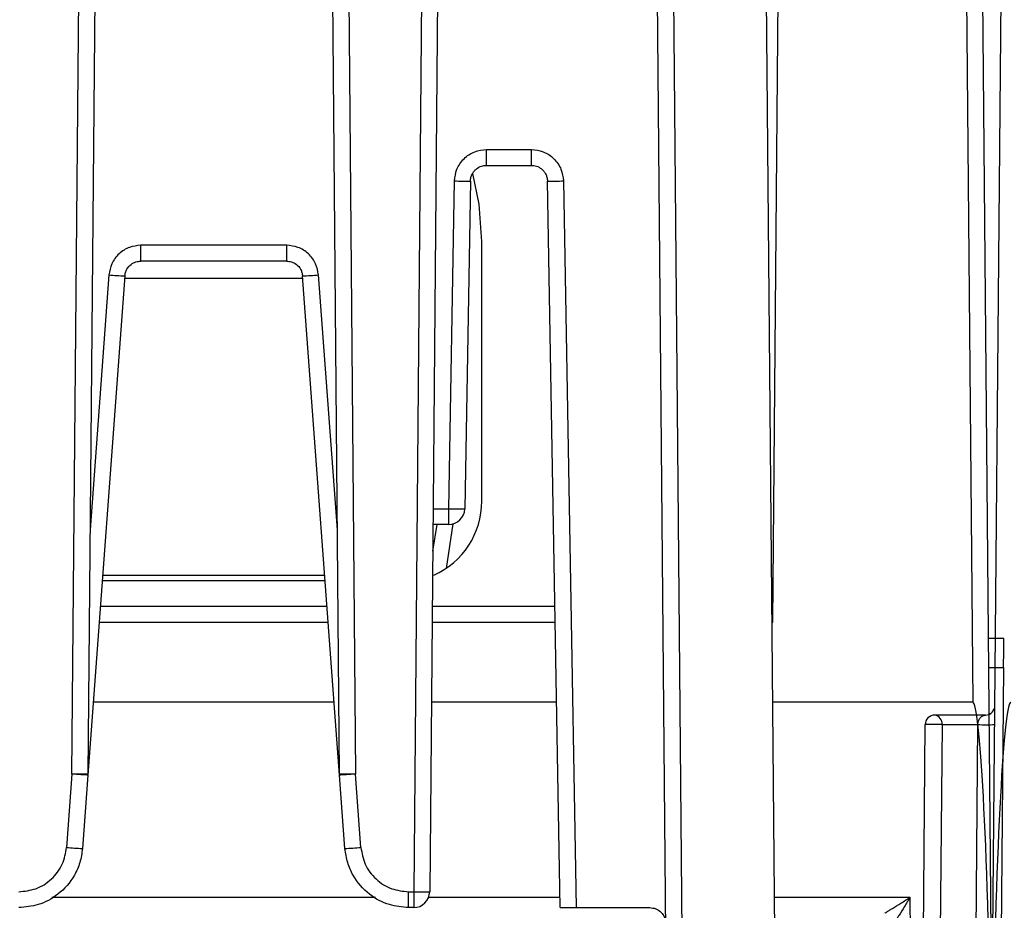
# Model space of a CAD drawing. Extents: x 897.4 to 914.4, y -8.5 to 2.5.
# Tile 54 of 102: x 906.494 to 907.101, y -5.639 to -5.089. Entities that reach past the tile are written whole.
import ezdxf

# ---------------------------------------------------------------- set-up
doc = ezdxf.new("R2010")
doc.units = 0
doc.header["$LTSCALE"] = 4
doc.header["$MEASUREMENT"] = 0
doc.layers.get('0').update_dxf_attribs({"linetype": 'CONTINUOUS'})
doc.layers.get('DEFPOINTS').update_dxf_attribs({"linetype": 'CONTINUOUS'})
doc.layers.add('DIMENSIONS', color=140, linetype='CONTINUOUS')
doc.styles.get("Standard").update_dxf_attribs({"font": 'romans.shx'})
doc.dimstyles.get("Standard").update_dxf_attribs({"dimtxt": 0.15, "dimasz": 0.18, "dimexe": 0.0625, "dimexo": 0.125, "dimgap": 0.0625, "dimtad": 0, "dimtih": 1, "dimtoh": 1, "dimzin": 0, "dimdsep": 46, "dimtxsty": 'Standard', "dimcen": 0, "dimadec": 0, "dimazin": 0, "dimtfac": 1, "dimtofl": 0, "dimtmove": 0, "dimatfit": 3, "dimfxl": 1, "dimtolj": 1, "dimtzin": 0, "dimarcsym": 0})

# ---------------------------------------------------------------- blocks, each defined once
blk = doc.blocks.new('*D4')
at = {"layer": 'DEFPOINTS', "color": 0, "transparency": 16777216}
for p in [(906.75507, -4.02375), (905.46883, -6.02375), (906.08786, -6.02375)]:
    blk.add_point(p, dxfattribs=at)
at = {"layer": 'DIMENSIONS', "color": 0, "lineweight": -2, "transparency": 16777216}
for p, q in [((906.63007, -4.02375), (905.40633, -4.02375)), ((905.46883, -4.20375), (905.46883, -4.70947)), ((905.46883, -5.84375), (905.46883, -5.33804)), ((905.96286, -6.02375), (905.40633, -6.02375))]:
    blk.add_line(p, q, dxfattribs=at)
at = {"layer": 'DIMENSIONS', "color": 0, "transparency": 16777216}
for points in [[(905.43883, -4.20375), (905.49883, -4.20375), (905.46883, -4.02375)], [(905.43883, -5.84375), (905.49883, -5.84375), (905.46883, -6.02375)]]:
    blk.add_solid(points, dxfattribs=at)
at = {"layer": 'DIMENSIONS', "color": 0, "transparency": 16777216, "char_height": 0.15, "attachment_point": 5}
for s, insert in [('\\A1;2.00', (905.46883, -4.88625)), ('\\A1;[50.8]', (905.46883, -5.20054))]:
    blk.add_mtext(s, dxfattribs=dict(at, insert=insert))

msp = doc.modelspace()

# ---------------------------------------------------------------- linework, layer by layer
for p, q in [((907.07094, -4.29448), (907.08155, -5.51037)), ((907.08078, -4.29457), (907.09331, -5.73021)), ((906.52591, -5.5546), (906.53369, -4.66343)), ((906.54353, -4.66343), (906.53576, -5.5546)), ((906.69092, -5.5546), (906.68315, -4.66343)), ((906.69299, -4.66343), (906.70076, -5.5546)), ((906.74511, -4.66343), (906.7367, -5.62718)), ((906.75495, -4.66343), (906.74654, -5.62718)), ((906.8923, -5.66753), (906.88375, -4.6872)), ((906.89359, -4.6872), (906.90214, -5.66753)), ((906.95077, -4.6872), (906.95932, -5.66753)), ((907.09331, -5.73021), (907.10128, -4.81731)), ((906.95816, -5.46098), (906.96161, -5.06509)), ((906.78152, -5.16951), (906.80933, -5.16951)), ((906.78152, -5.17926), (906.78152, -5.16951)), ((906.80933, -5.17926), (906.80933, -5.16951)), ((906.78152, -5.17926), (906.80933, -5.17926)), ((906.75831, -5.39096), (906.76184, -5.18885)), ((906.77168, -5.18893), (906.76815, -5.39105)), ((906.82699, -5.63694), (906.81917, -5.18893)), ((906.82901, -5.18885), (906.83683, -5.63694)), ((906.65833, -5.22856), (906.56835, -5.22856)), ((906.56835, -5.23832), (906.56835, -5.22856)), ((906.65833, -5.23832), (906.65833, -5.22856)), ((906.77869, -5.38635), (906.77869, -5.22611)), ((906.65833, -5.23832), (906.56835, -5.23832)), ((906.54871, -5.24679), (906.53707, -5.40399)), ((906.68961, -5.40399), (906.67796, -5.24679)), ((906.55853, -5.24743), (906.53573, -5.55524)), ((906.55842, -5.24885), (906.66825, -5.24885)), ((906.69095, -5.55524), (906.66815, -5.24743)), ((906.7486, -5.39096), (906.75831, -5.39096)), ((906.75831, -5.40072), (906.75831, -5.39096)), ((906.75085, -5.40072), (906.74837, -5.41723)), ((906.75831, -5.40072), (906.74852, -5.40072)), ((906.76084, -5.40039), (906.75673, -5.42776)), ((906.54462, -5.43526), (906.68206, -5.43526)), ((906.54486, -5.43202), (906.68182, -5.43202)), ((906.68325, -5.45131), (906.54343, -5.45131)), ((906.82375, -5.45131), (906.74807, -5.45131)), ((906.54271, -5.46098), (906.68397, -5.46098)), ((906.74799, -5.46098), (906.82392, -5.46098)), ((906.95752, -5.46098), (906.95816, -5.46098)), ((907.10069, -5.471), (907.09105, -5.471)), ((907.0912, -5.48897), (907.10054, -5.48897)), ((907.10054, -5.48897), (907.09587, -6.02375)), ((906.68762, -5.51037), (906.53905, -5.51037)), ((906.82478, -5.51037), (906.74756, -5.51037)), ((907.08155, -5.51037), (906.95795, -5.51037)), ((907.0893, -5.51824), (907.05807, -5.51824)), ((907.0478, -6.02375), (907.05217, -5.52409)), ((907.06259, -5.52409), (907.05823, -6.02375)), ((907.06259, -5.52409), (907.08468, -5.52409)), ((907.08032, -6.02375), (907.08468, -5.52409)), ((906.52591, -5.5546), (906.52256, -5.59984)), ((906.53573, -5.55524), (906.53238, -5.60048)), ((906.6943, -5.60048), (906.69095, -5.55524)), ((906.70412, -5.59984), (906.70076, -5.5546)), ((906.73356, -5.62718), (906.7367, -5.62718)), ((906.73356, -5.63694), (906.73356, -5.62718)), ((906.7367, -5.62718), (906.7367, -5.63694)), ((906.71311, -5.63062), (906.51357, -5.63062)), ((906.82688, -5.63062), (906.74589, -5.63062)), ((907.04293, -5.63062), (906.959, -5.63062)), ((907.0437, -5.71915), (907.04293, -5.63062)), ((906.7367, -5.63694), (906.73356, -5.63694)), ((906.83683, -5.63694), (906.88228, -5.63694))]:
    msp.add_line(p, q)
at = {"flags": 128}
for points in [[(906.77869, -5.22611), (906.77705, -5.20309), (906.77321, -5.18433)], [(907.10054, -5.48897), (907.10057, -5.48538), (907.1006, -5.48198), (907.10063, -5.47887), (907.10065, -5.47617), (907.10067, -5.47397), (907.10068, -5.47234), (907.10069, -5.47133), (907.10069, -5.471)]]:
    msp.add_lwpolyline(points, dxfattribs=at)
for centre, radius, start, end in [((906.76922, -4.90682), 0.28213, 268.50057, 270.49933), ((906.82163, -4.90682), 0.28213, 269.50067, 271.49943), ((906.57204, -4.96513), 0.28263, 265.2653, 267.25953), ((906.65464, -4.96521), 0.28255, 272.74013, 274.73493), ((906.72868, -5.38635), 0.05001, 294.07142, 0), ((906.75831, -5.39088), 0.00984, 270, 359), ((907.0893, -5.51233), 0.00591, 270, 359.5), ((907.05807, -5.52415), 0.00591, 90, 179.5), ((907.05728, -5.52352), 0.00534, 353.86181, 81.52913), ((907.05606, -5.58571), 0.06174, 88.13235, 93.61496), ((907.05691, -5.69602), 0.17202, 88.10605, 89.61312), ((907.08989, -5.40654), 0.11767, 267.46021, 272.53979), ((906.52591, -5.55451), 0.00984, 355.76361, 359.5), ((906.70076, -5.55451), 0.00984, 180.5, 184.23639), ((906.54592, -5.31777), 0.28303, 265.26673, 267.2581), ((906.68076, -5.31784), 0.28296, 272.74172, 274.73357), ((906.7367, -5.6271), 0.00984, 270, 359.5)]:
    msp.add_arc(centre, radius, start, end)
for centre, major_axis, start_param, end_param in [((907.08401, -5.79235), (-0.00246, 0.28198), 4.974678, 6.282881), ((907.10261, -5.79235), (0.00246, 0.28198), 0.000305, 1.308507)]:
    msp.add_ellipse(centre, major_axis=major_axis, ratio=0.034903, start_param=start_param, end_param=end_param)
for points, knots in [([(906.76184, -5.18885), (906.76214, -5.1864), (906.76261, -5.18264), (906.76508, -5.17814), (906.76761, -5.17508), (906.77073, -5.17257), (906.77528, -5.17017), (906.77907, -5.16977), (906.78152, -5.16951)], [0, 0, 0, 0, 0.239689, 0.368347, 0.500006, 0.628663, 0.760322, 1, 1, 1, 1]), ([(906.80933, -5.16951), (906.81178, -5.16977), (906.81555, -5.17016), (906.82009, -5.17256), (906.8232, -5.17503), (906.82576, -5.17811), (906.82824, -5.18261), (906.82871, -5.1864), (906.82901, -5.18885)], [0, 0, 0, 0, 0.239678, 0.368337, 0.499991, 0.628652, 0.760311, 1, 1, 1, 1]), ([(906.77168, -5.18893), (906.77175, -5.18815), (906.77188, -5.18662), (906.77272, -5.18454), (906.77389, -5.18278), (906.77572, -5.181), (906.7783, -5.17956), (906.7805, -5.17936), (906.78152, -5.17926)], [0, 0, 0, 0, 0.1541562, 0.30005, 0.4376721, 0.5670161, 0.7999079, 1, 1, 1, 1]), ([(906.80933, -5.17926), (906.81035, -5.17936), (906.81256, -5.17956), (906.81513, -5.181), (906.81696, -5.18278), (906.81813, -5.18454), (906.81897, -5.18662), (906.8191, -5.18815), (906.81917, -5.18893)], [0, 0, 0, 0, 0.200083, 0.432975, 0.562327, 0.699949, 0.845843, 1, 1, 1, 1]), ([(906.56835, -5.22856), (906.56598, -5.22881), (906.56106, -5.22933), (906.55464, -5.23349), (906.55002, -5.23959), (906.54914, -5.24445), (906.54871, -5.24679)], [0, 0, 0, 0, 0.241034, 0.499995, 0.758956, 1, 1, 1, 1]), ([(906.67796, -5.24679), (906.67754, -5.24445), (906.67666, -5.23959), (906.67203, -5.23349), (906.66561, -5.22933), (906.6607, -5.22881), (906.65833, -5.22856)], [0, 0, 0, 0, 0.241043, 0.500005, 0.758966, 1, 1, 1, 1]), ([(906.55853, -5.24743), (906.55863, -5.2467), (906.55884, -5.24526), (906.55996, -5.24273), (906.56207, -5.24029), (906.56518, -5.2386), (906.56734, -5.23841), (906.56835, -5.23832)], [0, 0, 0, 0, 0.151688, 0.295857, 0.560325, 0.795082, 1, 1, 1, 1]), ([(906.65833, -5.23832), (906.65934, -5.23841), (906.6615, -5.2386), (906.66461, -5.24029), (906.66672, -5.24273), (906.66784, -5.24526), (906.66804, -5.2467), (906.66815, -5.24743)], [0, 0, 0, 0, 0.204919, 0.439676, 0.704146, 0.848315, 1, 1, 1, 1]), ([(906.75831, -5.39096), (906.7596, -5.39098), (906.76218, -5.39103), (906.76543, -5.39106), (906.76771, -5.39108), (906.76801, -5.39106), (906.76815, -5.39105)], [0, 0, 0, 0, 0.249998, 0.499998, 0.749985, 1, 1, 1, 1]), ([(907.08468, -5.52409), (907.08469, -5.52391), (907.08471, -5.52353), (907.08482, -5.52274), (907.08523, -5.52122), (907.08672, -5.51875), (907.08821, -5.51846), (907.0893, -5.51824)], [0, 0, 0, 0, 0.031859, 0.066121, 0.146361, 0.3726, 1, 1, 1, 1]), ([(907.09347, -5.51652), (907.09314, -5.51683), (907.0926, -5.51732), (907.09191, -5.51763), (907.09165, -5.51774)], [0, 0, 0, 0, 0.62144, 1, 1, 1, 1]), ([(906.53576, -5.5546), (906.53561, -5.55461), (906.53531, -5.55463), (906.53304, -5.55464), (906.52978, -5.55463), (906.5272, -5.55461), (906.52591, -5.5546)], [0, 0, 0, 0, 0.2499995, 0.4999981, 0.7499967, 1, 1, 1, 1]), ([(906.53573, -5.55524), (906.53558, -5.55524), (906.53529, -5.55524), (906.53301, -5.5551), (906.52977, -5.55488), (906.5272, -5.55469), (906.52591, -5.5546)], [0, 0, 0, 0, 0.25001, 0.500003, 0.749994, 1, 1, 1, 1]), ([(906.70076, -5.5546), (906.69947, -5.55461), (906.6969, -5.55463), (906.69364, -5.55464), (906.69137, -5.55463), (906.69107, -5.55461), (906.69092, -5.5546)], [0, 0, 0, 0, 0.249997, 0.499998, 0.749994, 1, 1, 1, 1]), ([(906.70076, -5.5546), (906.69948, -5.55469), (906.69691, -5.55488), (906.69366, -5.5551), (906.69139, -5.55524), (906.6911, -5.55524), (906.69095, -5.55524)], [0, 0, 0, 0, 0.249999, 0.500001, 0.749986, 1, 1, 1, 1]), ([(906.49312, -5.62718), (906.49667, -5.62681), (906.50404, -5.62603), (906.51367, -5.61979), (906.52061, -5.61064), (906.52193, -5.60335), (906.52256, -5.59984)], [0, 0, 0, 0, 0.241038, 0.499994, 0.758956, 1, 1, 1, 1]), ([(906.53238, -5.60048), (906.53196, -5.60343), (906.53115, -5.60918), (906.52666, -5.61931), (906.51824, -5.62904), (906.50577, -5.6358), (906.49714, -5.63658), (906.49312, -5.63694)], [0, 0, 0, 0, 0.151677, 0.295839, 0.560307, 0.795065, 1, 1, 1, 1]), ([(906.73356, -5.63694), (906.72954, -5.63658), (906.72091, -5.6358), (906.70844, -5.62904), (906.70002, -5.61931), (906.69552, -5.60918), (906.69471, -5.60343), (906.6943, -5.60048)], [0, 0, 0, 0, 0.204935, 0.439693, 0.704161, 0.848323, 1, 1, 1, 1]), ([(906.70412, -5.59984), (906.70475, -5.60335), (906.70607, -5.61064), (906.71301, -5.61979), (906.72264, -5.62603), (906.73001, -5.62681), (906.73356, -5.62718)], [0, 0, 0, 0, 0.241043, 0.500005, 0.758963, 1, 1, 1, 1]), ([(906.7367, -5.62718), (906.73799, -5.62719), (906.74057, -5.62721), (906.74382, -5.62722), (906.7461, -5.62721), (906.74639, -5.62719), (906.74654, -5.62718)], [0, 0, 0, 0, 0.249998, 0.499991, 0.749994, 1, 1, 1, 1]), ([(907.02732, -5.64029), (907.0274, -5.64025), (907.02756, -5.64018), (907.02855, -5.6396), (907.03002, -5.63869), (907.03286, -5.63692), (907.03726, -5.63419), (907.04102, -5.63182), (907.04293, -5.63062)], [0, 0, 0, 0, 0.082518, 0.174948, 0.282278, 0.407726, 0.69957, 1, 1, 1, 1]), ([(907.04293, -5.63062), (907.04174, -5.63253), (907.0394, -5.63631), (907.03667, -5.6407), (907.0349, -5.64352), (907.03397, -5.64498), (907.03337, -5.64593), (907.03327, -5.64607), (907.03323, -5.64614)], [0, 0, 0, 0, 0.300432, 0.592273, 0.717712, 0.825034, 0.917465, 1, 1, 1, 1]), ([(906.82699, -5.63694), (906.82712, -5.63694), (906.82738, -5.63694), (906.82914, -5.63694), (906.83106, -5.63694), (906.83281, -5.63694), (906.83476, -5.63694), (906.83614, -5.63694), (906.83683, -5.63694)], [0, 0, 0, 0, 0.2324894, 0.4761947, 0.6028739, 0.732399, 0.8647763, 1, 1, 1, 1]), ([(906.88228, -5.63694), (906.88356, -5.63709), (906.88613, -5.63738), (906.88937, -5.63963), (906.89165, -5.64285), (906.89196, -5.64542), (906.89212, -5.6467)], [0, 0, 0, 0, 0.249999, 0.500002, 0.749999, 1, 1, 1, 1])]:
    msp.add_open_spline(points, degree=3, knots=knots)

# ---------------------------------------------------------------- dimensions: what is measured, and where the dimension line sits
at = {"layer": 'DIMENSIONS'}
dim = msp.add_linear_dim(base=(905.46883, -6.02375), p1=(906.75507, -4.02375), p2=(906.08786, -6.02375), angle=90, dimstyle='Standard', override={"dimpost": '\\X'}, dxfattribs=at)
dim.commit()
dim.dimension.update_dxf_attribs({"geometry": '*D4', "text_midpoint": (905.46883, -5.02375)})

doc.saveas('drawing.dxf')
